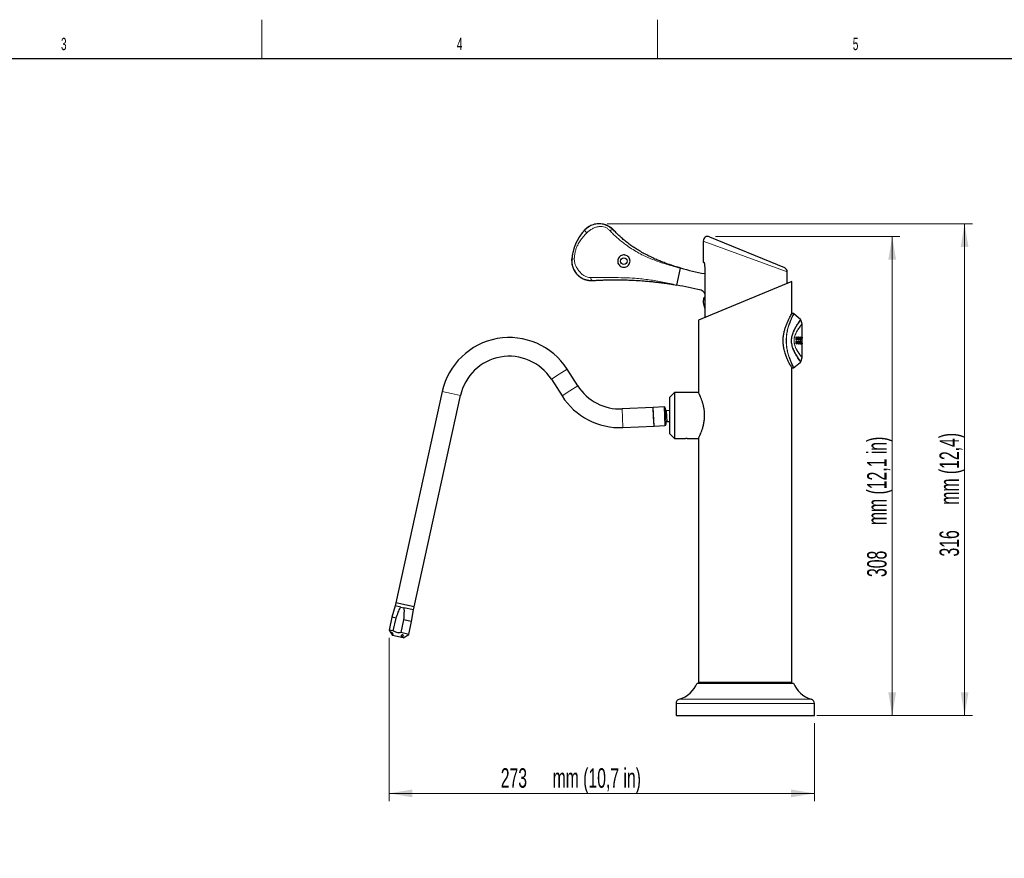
# Model space of a CAD drawing. Header units: millimetres. Extents: x 1 to 419, y 2 to 295.
# Tile 43 of 50: x 128 to 255, y 187 to 295. Entities that reach past the tile are written whole.
import ezdxf

# ---------------------------------------------------------------- set-up
doc = ezdxf.new("R2010")
doc.units = ezdxf.units.MM
doc.header["$PDSIZE"] = -1
doc.styles.add('SLDTEXTSTYLE0', font='TXT', dxfattribs={"width": 0.605})
doc.dimstyles.new('SLDDIMSTYLE1', dxfattribs={"dimtxt": 2.5, "dimasz": 3, "dimexe": 0, "dimexo": 0.0625, "dimtad": 1, "dimdec": 0, "dimlfac": 5, "dimrnd": 1e-09, "dimzin": 12, "dimdsep": 46, "dimtxsty": 'SLDTEXTSTYLE0', "dimsah": 1, "dimcen": 0.09, "dimadec": 0, "dimazin": 3, "dimtfac": 1, "dimtofl": 0, "dimtmove": 0, "dimatfit": 3, "dimfxl": 1, "dimfrac": 2, "dimtolj": 1, "dimtzin": 12, "dimarcsym": 0})

# ---------------------------------------------------------------- blocks, each defined once
blk = doc.blocks.new('_D_9')
at = {"color": 7, "linetype": 'Continuous', "lineweight": 18}
for p, q in [((203.52, 268.29), (250.45, 268.29)), ((249.45, 268.29), (249.45, 205.13)), ((230.48, 205.13), (250.45, 205.13))]:
    blk.add_line(p, q, dxfattribs=at)
for points in [[(249.45, 268.29), (248.95, 265.29), (249.95, 265.29)], [(249.45, 205.13), (249.95, 208.13), (248.95, 208.13)]]:
    blk.add_solid(points, dxfattribs=at)
at = {"color": 7, "linetype": 'Continuous', "lineweight": 18, "char_height": 2.5, "attachment_point": 1, "rotation": 90, "style": 'SLDTEXTSTYLE0'}
for s, insert in [('mm (12,4)', (246.23, 232.21)), ('316', (246.23, 225.55))]:
    blk.add_mtext(s, dxfattribs=dict(at, insert=insert))
blk = doc.blocks.new('_D_10')
at = {"color": 7, "linetype": 'Continuous', "lineweight": 18}
for p, q in [((217.46, 266.67), (241.15, 266.67)), ((240.15, 266.67), (240.15, 205.13)), ((231.15, 205.13), (241.15, 205.13))]:
    blk.add_line(p, q, dxfattribs=at)
for points in [[(240.15, 266.67), (239.65, 263.67), (240.65, 263.67)], [(240.15, 205.13), (240.65, 208.13), (239.65, 208.13)]]:
    blk.add_solid(points, dxfattribs=at)
at = {"color": 7, "linetype": 'Continuous', "lineweight": 18, "char_height": 2.5, "attachment_point": 1, "rotation": 90, "style": 'SLDTEXTSTYLE0'}
for s, insert in [('mm (12,1 in)', (236.93, 229.59)), ('308', (236.93, 222.92))]:
    blk.add_mtext(s, dxfattribs=dict(at, insert=insert))
blk = doc.blocks.new('_D_11')
at = {"color": 7, "linetype": 'Continuous', "lineweight": 18}
for p, q in [((175.5, 215.11), (175.5, 194.13)), ((230.15, 204.13), (230.15, 194.13)), ((175.5, 195.13), (230.15, 195.13))]:
    blk.add_line(p, q, dxfattribs=at)
for points in [[(175.5, 195.13), (178.5, 194.63), (178.5, 195.63)], [(230.15, 195.13), (227.15, 195.63), (227.15, 194.63)]]:
    blk.add_solid(points, dxfattribs=at)
at = {"color": 7, "linetype": 'Continuous', "lineweight": 18, "char_height": 2.5, "attachment_point": 1, "style": 'SLDTEXTSTYLE0'}
for s, insert in [('273', (189.85, 198.36)), ('mm (10,7 in)', (196.51, 198.36))]:
    blk.add_mtext(s, dxfattribs=dict(at, insert=insert))

msp = doc.modelspace()

# ---------------------------------------------------------------- linework, layer by layer
at = {"color": 7, "linetype": 'Continuous', "lineweight": 18}
for p, q in [((159.125, 289.5), (159.125, 294.5)), ((210, 294.501), (210, 289.499))]:
    msp.add_line(p, q, dxfattribs=at)
at = {"color": 7, "linetype": 'Continuous', "lineweight": 25}
for p, q in [((6.5, 289.5), (413.5, 289.5)), ((203.6567, 267.9964), (203.0451, 268.2324)), ((204.3729, 267.4633), (204.3303, 267.4896)), ((215.8628, 266.075), (215.8628, 263.373)), ((216.6925, 266.6293), (226.2925, 262.6529)), ((198.9609, 263.5405), (198.9697, 263.7436)), ((215.8628, 263.373), (215.9255, 263.373)), ((212.4665, 260.4151), (212.951, 262.6008)), ((212.9542, 262.6145), (212.9512, 262.6008)), ((216.0529, 262.773), (216.0529, 256.2296)), ((226.6628, 260.6244), (226.6628, 262.0985)), ((200.8911, 261.0821), (201.051, 261.0442)), ((200.9512, 261.0528), (201.6648, 260.9979)), ((227.2628, 260.873), (215.2628, 255.9024)), ((227.2628, 256.7643), (227.2628, 260.873)), ((212.4666, 260.4151), (212.4658, 260.4115)), ((216.0529, 257.43), (215.9197, 258.1855)), ((215.9588, 258.6843), (216.0127, 258.8095)), ((216.0127, 258.8095), (216.0271, 258.8429)), ((216.0529, 258.9135), (216.0271, 258.8429)), ((215.2628, 255.9024), (215.2628, 246.623)), ((227.4576, 256.7575), (227.2628, 256.7643)), ((228.3854, 256.0132), (227.521, 256.7385)), ((228.5618, 255.4252), (228.4169, 255.9658)), ((228.5628, 253.6947), (228.5628, 255.4083)), ((227.7904, 253.2643), (227.8686, 253.2643)), ((227.7904, 252.8522), (227.7904, 253.2643)), ((227.7904, 253.252), (227.8686, 253.2643)), ((227.7909, 253.7262), (227.8626, 253.7262)), ((227.7909, 253.3683), (227.7909, 253.7262)), ((227.7909, 253.7148), (227.8626, 253.7262)), ((227.7909, 253.5597), (227.8626, 253.5984)), ((227.7909, 253.3807), (227.869, 253.3683)), ((227.869, 253.3683), (227.7909, 253.3683)), ((227.8626, 253.7262), (227.8626, 253.5984)), ((227.8686, 253.2643), (227.8686, 252.8522)), ((227.9824, 253.6094), (227.8918, 253.6254)), ((228.0591, 253.3683), (228.0591, 253.4715)), ((228.0591, 253.4667), (228.1183, 253.4661)), ((228.0591, 253.3779), (228.1183, 253.3683)), ((228.1183, 253.3683), (228.0591, 253.3683)), ((228.0591, 253.2643), (228.1183, 253.2643)), ((228.0591, 252.8471), (228.0591, 253.2643)), ((228.0591, 253.2547), (228.1183, 253.2643)), ((228.1183, 253.4661), (228.1183, 253.3683)), ((228.1183, 253.2643), (228.1183, 252.8471)), ((228.2065, 253.6106), (228.1185, 253.6261)), ((228.2591, 253.5189), (228.3083, 253.5194)), ((228.2639, 253.2643), (228.308, 253.2643)), ((228.2639, 252.8471), (228.2639, 253.2643)), ((228.2639, 253.257), (228.308, 253.2643)), ((228.2642, 253.3683), (228.2642, 253.4693)), ((228.2642, 253.3756), (228.3083, 253.3683)), ((228.3083, 253.3683), (228.2642, 253.3683)), ((228.308, 253.2643), (228.308, 252.9696)), ((228.3083, 253.5194), (228.3083, 253.3683)), ((228.3431, 253.2643), (228.3882, 253.2643)), ((228.3434, 253.2568), (228.3882, 253.2643)), ((228.388, 253.3683), (228.3439, 253.3683)), ((228.3446, 253.3756), (228.388, 253.3683)), ((228.4544, 253.6248), (228.3694, 253.6398)), ((228.498, 253.3727), (228.5237, 253.3683)), ((228.5237, 253.3683), (228.4981, 253.3683)), ((228.4985, 253.2643), (228.5244, 253.2643)), ((228.5278, 253.2643), (228.5427, 253.2643)), ((228.5436, 253.3683), (228.5287, 253.3683)), ((228.5623, 253.723), (228.5628, 253.6947)), ((228.5628, 253.0473), (228.5628, 253.5241)), ((227.7904, 252.8646), (227.8686, 252.8522)), ((227.8686, 252.8522), (227.7904, 252.8522)), ((228.0591, 252.8568), (228.1183, 252.8471)), ((228.1183, 252.8471), (228.0591, 252.8471)), ((228.2639, 252.9623), (228.308, 252.9696)), ((228.308, 252.9696), (228.3821, 252.9696)), ((228.3101, 252.9555), (228.3821, 252.9696)), ((228.3667, 252.9692), (228.4518, 252.9842)), ((228.4783, 252.9581), (228.5606, 252.9726)), ((228.5312, 252.9674), (228.5621, 252.9551)), ((228.5577, 252.974), (228.5577, 252.9569)), ((228.5577, 252.8521), (228.5577, 252.8471)), ((228.5628, 251.1196), (228.5628, 252.8951)), ((228.4169, 250.5629), (228.5618, 251.1035)), ((199.7421, 247.4685), (198.3733, 249.6081)), ((227.2628, 249.7666), (227.4628, 249.7736)), ((227.2628, 209.413), (227.2628, 249.7652)), ((227.4656, 249.7717), (227.4652, 249.7726)), ((228.0628, 250.2448), (228.3855, 250.5155)), ((196.3516, 248.3147), (197.7205, 246.1751)), ((182.3291, 246.7472), (176.3665, 219.6044)), ((178.7106, 219.0895), (184.6732, 246.2323)), ((212.1667, 246.623), (211.5667, 246.023)), ((211.5667, 243.673), (211.5667, 246.023)), ((215.2628, 246.623), (212.1667, 246.623)), ((212.1667, 246.623), (212.1667, 243.673)), ((209.4383, 244.6973), (205.4424, 244.5151)), ((210.8288, 244.7607), (209.4383, 244.6973)), ((209.4929, 243.4985), (209.4383, 244.6973)), ((209.5476, 242.2998), (209.4383, 244.6973)), ((210.9876, 244.6157), (211.0353, 243.5688)), ((211.5667, 244.2938), (211.1553, 244.275)), ((209.5476, 242.2998), (209.4929, 243.4985)), ((211.0353, 243.5688), (211.0831, 242.5219)), ((211.5667, 241.323), (211.5667, 243.673)), ((212.1667, 243.673), (212.1667, 240.723)), ((205.5517, 242.1176), (209.5476, 242.2998)), ((209.5476, 242.2998), (210.9381, 242.3632)), ((211.2191, 242.8765), (211.5667, 242.8923)), ((211.5667, 241.323), (212.1667, 240.723)), ((212.1667, 240.723), (213.4528, 240.723)), ((213.9497, 240.723), (215.2628, 240.723)), ((215.2628, 240.723), (215.2628, 209.413)), ((176.2612, 219.218), (175.8555, 217.7442)), ((176.9902, 219.0579), (176.2612, 219.218)), ((176.3665, 219.6044), (176.2807, 219.2137)), ((177.5386, 219.3469), (176.3665, 219.6044)), ((178.7106, 219.0895), (176.3665, 219.6044)), ((176.9902, 219.0579), (177.4098, 218.9657)), ((178.6443, 218.6945), (177.4098, 218.9657)), ((178.7106, 219.0895), (177.5386, 219.3469)), ((178.6248, 218.6988), (178.7106, 219.0895)), ((175.8555, 217.7442), (175.4964, 216.1097)), ((176.3956, 217.6256), (175.8555, 217.7442)), ((178.395, 217.1864), (178.6443, 218.6945)), ((176.0365, 215.9911), (176.3956, 217.6256)), ((177.3493, 217.4161), (176.9903, 215.7816)), ((178.395, 217.1864), (177.3493, 217.4161)), ((178.0359, 215.5519), (178.395, 217.1864)), ((175.4964, 216.1097), (175.9537, 215.395)), ((176.0365, 215.9911), (175.4964, 216.1097)), ((177.3211, 215.0946), (175.9537, 215.395)), ((178.0359, 215.5519), (176.9903, 215.7816)), ((177.3211, 215.0946), (178.0359, 215.5519)), ((215.0768, 209.299), (227.4488, 209.299)), ((215.2628, 209.413), (215.3768, 209.299)), ((215.2628, 209.413), (227.2628, 209.413)), ((227.1488, 209.299), (227.2628, 209.413)), ((212.3728, 206.6604), (212.3728, 205.133)), ((230.1528, 205.133), (230.1528, 206.6604)), ((212.3728, 205.133), (230.1528, 205.133))]:
    msp.add_line(p, q, dxfattribs=at)
at = {"color": 8, "linetype": 'Continuous', "lineweight": 18}
for p, q in [((215.8628, 266.075), (226.6628, 262.0985)), ((216.0127, 258.8095), (216.0529, 258.5817)), ((227.457, 256.7392), (227.4575, 256.7402)), ((228.5628, 255.408), (228.5469, 255.3883)), ((228.4518, 252.8471), (228.3717, 252.8612)), ((197.3624, 248.9614), (198.3733, 249.6081)), ((196.3516, 248.3147), (197.3624, 248.9614)), ((183.5011, 246.4898), (182.3291, 246.7472)), ((197.7205, 246.1751), (198.7313, 246.8218)), ((198.7313, 246.8218), (199.7421, 247.4685)), ((184.6732, 246.2323), (183.5011, 246.4898)), ((205.4971, 243.3163), (205.4424, 244.5151)), ((210.8835, 243.5619), (210.8288, 244.7607)), ((211.1553, 244.275), (211.1872, 243.5758)), ((205.5517, 242.1176), (205.4971, 243.3163)), ((210.9381, 242.3632), (210.8835, 243.5619)), ((211.1872, 243.5758), (211.2191, 242.8765)), ((230.1528, 206.6604), (212.3728, 206.6604)), ((212.7984, 207.2345), (229.7273, 207.2345))]:
    msp.add_line(p, q, dxfattribs=at)
at = {"color": 7, "linetype": 'Continuous', "lineweight": 25, "flags": 128}
for points in [[(201.1991, 267.9318), (200.9641, 267.7755), (200.6509, 267.4987)], [(200.97, 267.7836), (201.0008, 267.8064), (201.2465, 267.9644)], [(203.8282, 267.9148), (204.031, 267.7759), (204.2235, 267.6141)], [(198.9742, 263.7288), (198.9761, 263.2943), (199.0258, 262.9745)], [(200.9687, 261.0477), (201.2304, 261.0062), (201.3197, 260.9984)], [(228.0253, 253.5802), (228.0648, 253.5936), (228.1053, 253.6073)]]:
    msp.add_lwpolyline(points, dxfattribs=at)
at = {"color": 7, "linetype": 'Continuous', "lineweight": 25}
msp.add_circle((205.6688, 263.492), 0.4318, dxfattribs=at)
for centre, radius, start, end in [((202.4948, 265.7284), 2.5561, 61.716327, 80.992012), ((202.4953, 265.7526), 2.54, 62.379346, 78.566455), ((205.1988, 263.2185), 6.2455, 149.163104, 175.313259), ((216.4628, 266.075), 0.6, 67.5, 180.023176), ((222.2412, 295.0096), 33.7, 250.223106, 254.003663), ((222.2412, 295.0096), 33.7, 254.003663, 259.418856), ((226.0628, 262.0985), 0.6, 1.204084, 67.5), ((204.6573, 216.3518), 44.7463, 75.868391, 79.949984), ((215.4209, 259.1039), 0.66, 16.764685, 75.868391), ((190.9437, 244.8548), 8.82, 32.610393, 167.610393), ((190.9437, 244.8548), 6.42, 32.610393, 167.610393), ((205.15, 250.9284), 6.42, 212.610393, 272.610393), ((205.15, 250.9284), 8.82, 212.610393, 272.610393), ((210.8358, 244.6088), 0.152, 2.610393, 92.610393), ((211.1484, 244.4269), 0.152, 182.610393, 272.610393), ((210.9312, 242.515), 0.152, 272.610393, 2.610393), ((211.226, 242.7246), 0.152, 92.610393, 182.610393), ((211.7519, 210.679), 3.6, 286.900448, 337.459041), ((230.7738, 210.679), 3.6, 202.540959, 253.099552), ((212.9728, 206.6604), 0.6, 106.900448, 180), ((229.5528, 206.6604), 0.6, 0, 73.099552)]:
    msp.add_arc(centre, radius, start, end, dxfattribs=at)
at = {"color": 8, "linetype": 'Continuous', "lineweight": 18}
for centre, radius, start, end in [((201.2898, 267.681), 0.6621, 195.792938, 234.996833), ((199.1752, 263.0771), 0.6975, 80.004891, 107.136405), ((228.4473, 255.3874), 0.0996, 0.477561, 15.32166)]:
    msp.add_arc(centre, radius, start, end, dxfattribs=at)
at = {"color": 7, "linetype": 'Continuous', "lineweight": 25}
for points, knots in [([(203.0451, 268.2324), (202.8323, 268.2636), (202.3912, 268.3281), (201.7304, 268.2022), (201.1237, 267.931), (200.8083, 267.643), (200.6527, 267.5009)], [0, 0, 0, 0, 0.24678733, 0.51163324, 0.75906073, 1, 1, 1, 1]), ([(200.6527, 267.5009), (200.5062, 267.3365), (200.1828, 266.9735), (199.7848, 266.3689), (199.454, 265.7169), (199.2162, 265.0698), (199.0472, 264.415), (198.9959, 263.9704), (198.9697, 263.7436)], [0, 0, 0, 0, 0.15738954, 0.34758707, 0.5225331, 0.68297889, 0.83826489, 1, 1, 1, 1]), ([(200.6473, 267.4854), (200.4778, 267.3045), (200.2836, 267.0973), (200.1325, 266.8647), (200.1133, 266.8352)], [0, 0, 0, 0, 0.87301978, 1, 1, 1, 1]), ([(204.335, 267.4954), (204.2188, 267.6133), (204.0263, 267.8087), (203.7616, 267.9435), (203.6568, 267.9969)], [0, 0, 0, 0, 0.60382793, 1, 1, 1, 1]), ([(212.951, 262.6008), (212.7064, 262.6725), (212.1564, 262.8337), (211.4527, 263.0699), (210.8155, 263.3029), (210.2701, 263.5172), (209.6745, 263.7703), (209.0623, 264.0541), (208.4421, 264.3685), (207.842, 264.7012), (207.2576, 265.0567), (206.719, 265.4157), (206.2025, 265.7909), (205.7105, 266.1813), (205.2339, 266.5968), (204.7817, 267.0264), (204.5133, 267.3133), (204.3729, 267.4633)], [0, 0, 0, 0, 0.07366782, 0.16559451, 0.21943959, 0.27899676, 0.34477434, 0.41783739, 0.48460527, 0.55482636, 0.62261159, 0.68593845, 0.74299273, 0.80715621, 0.8681566, 0.93103315, 1, 1, 1, 1]), ([(198.9697, 263.7436), (198.9648, 263.5992), (198.9549, 263.3038), (199.0276, 262.9181), (199.1387, 262.5819), (199.2708, 262.3031), (199.4406, 262.0362), (199.6356, 261.7997), (199.859, 261.5865), (200.1459, 261.3731), (200.5105, 261.1746), (200.8047, 261.0933), (200.9512, 261.0528)], [0, 0, 0, 0, 0.11738624, 0.24012195, 0.31988619, 0.4094053, 0.49456959, 0.58103416, 0.66195485, 0.74839811, 0.87480672, 1, 1, 1, 1]), ([(198.9902, 263.2745), (198.9913, 263.2208), (198.9964, 262.9704), (199.1445, 262.5658), (199.4077, 262.0803), (199.7679, 261.6666), (200.1951, 261.3448), (200.5806, 261.147), (200.82, 261.0969), (200.8911, 261.0821)], [0, 0, 0, 0, 0.05167338, 0.24103178, 0.42088203, 0.59463421, 0.76411223, 0.93003014, 1, 1, 1, 1]), ([(205.497, 262.717), (205.4099, 262.7458), (205.2359, 262.8032), (205.0318, 262.9938), (204.9001, 263.2368), (204.8596, 263.5114), (204.9127, 263.7787), (205.0475, 264.0087), (205.2468, 264.181), (205.4921, 264.281), (205.6985, 264.2921), (205.9023, 264.2581), (206.0994, 264.1775), (206.3048, 263.9927), (206.4361, 263.7497), (206.4778, 263.4783), (206.4271, 263.2105), (206.2917, 262.9762), (206.0879, 262.8004), (205.8391, 262.702), (205.634, 262.691), (205.5228, 262.7121), (205.497, 262.717)], [0, 0, 0, 0, 0.05539858, 0.11077175, 0.1666415, 0.22177988, 0.27506231, 0.32674895, 0.37813278, 0.43050398, 0.48436655, 0.50140908, 0.55638718, 0.61137906, 0.6659821, 0.71993252, 0.77326559, 0.82610816, 0.8786616, 0.93118152, 0.98400766, 1, 1, 1, 1]), ([(215.9255, 263.373), (215.9368, 263.3661), (215.9594, 263.3524), (215.9986, 263.2465), (216.0319, 263.0908), (216.0504, 262.922), (216.0522, 262.8133), (216.0529, 262.773)], [0, 0, 0, 0, 0.21844245, 0.4368188, 0.6563187, 0.87244058, 1, 1, 1, 1]), ([(201.051, 261.0442), (201.09, 261.0341), (201.285, 260.984), (201.4777, 260.9927), (201.6318, 260.9997)], [0, 0, 0, 0, 0.20017416, 1, 1, 1, 1]), ([(201.6648, 260.9979), (201.8898, 261.0115), (202.3139, 261.0373), (202.9429, 261.0644), (203.5347, 261.0829), (204.1127, 261.0935), (204.75, 261.0974), (205.4771, 261.0912), (206.3299, 261.0688), (207.2672, 261.0256), (208.1535, 260.9651), (208.945, 260.8958), (209.5757, 260.8308), (210.1302, 260.766), (210.6039, 260.7052), (211.0886, 260.6379), (211.5794, 260.5641), (212.0564, 260.4867), (212.3417, 260.4369), (212.4665, 260.4151)], [0, 0, 0, 0, 0.06667107, 0.12570105, 0.18016946, 0.23238202, 0.28440972, 0.35303624, 0.42828279, 0.51485446, 0.60898738, 0.67385856, 0.73641928, 0.78674462, 0.83031854, 0.86945076, 0.92187737, 0.96583527, 1, 1, 1, 1]), ([(215.9197, 258.1855), (215.9195, 258.1863), (215.9061, 258.263), (215.8932, 258.4282), (215.9361, 258.5958), (215.9588, 258.6843)], [0, 0, 0, 0, 0.00525647, 0.47535504, 1, 1, 1, 1]), ([(227.2628, 249.7652), (227.2575, 249.774), (227.2467, 249.7917), (227.1651, 249.9337), (227.0519, 250.1377), (226.9126, 250.4023), (226.7461, 250.7435), (226.56, 251.1735), (226.3767, 251.6849), (226.2366, 252.2235), (226.1547, 252.7549), (226.1278, 253.2477), (226.1518, 253.7457), (226.2229, 254.2254), (226.3326, 254.6829), (226.4746, 255.1269), (226.6424, 255.5528), (226.8267, 255.9557), (227.0046, 256.3044), (227.1718, 256.608), (227.2448, 256.7334), (227.2683, 256.7737), (227.2627, 256.7641), (227.2626, 256.7639)], [0, 0, 0, 0, 0.05078756, 0.10357446, 0.1478757, 0.19314993, 0.24424855, 0.29655853, 0.35283736, 0.41095693, 0.45424709, 0.49875692, 0.54206967, 0.58665878, 0.63006612, 0.67440565, 0.72506864, 0.77689611, 0.8334523, 0.89189064, 0.9688678, 0.99955949, 1, 1, 1, 1]), ([(227.5271, 256.7334), (227.5178, 256.74), (227.4993, 256.7532), (227.4766, 256.7559), (227.4653, 256.7573)], [0, 0, 0, 0, 0.49992188, 1, 1, 1, 1]), ([(228.4179, 255.962), (228.4145, 255.9718), (228.4076, 255.9915), (228.3926, 256.0061), (228.3852, 256.0134)], [0, 0, 0, 0, 0.49998039, 1, 1, 1, 1]), ([(227.7909, 253.4909), (227.7951, 253.5098), (227.8028, 253.545), (227.8181, 253.5677), (227.8252, 253.5782)], [0, 0, 0, 0, 0.53858179, 1, 1, 1, 1]), ([(227.8626, 253.5984), (227.8772, 253.6298), (227.9061, 253.6922), (227.9625, 253.7383), (228.0158, 253.7417), (228.0603, 253.7052), (228.0888, 253.6555), (228.1016, 253.6182), (228.1053, 253.6073)], [0, 0, 0, 0, 0.20850937, 0.41431217, 0.59638369, 0.76211939, 0.93035664, 1, 1, 1, 1]), ([(228.0591, 253.4715), (228.0586, 253.4819), (228.0572, 253.5062), (228.0467, 253.5444), (228.0286, 253.5802), (228.0023, 253.6055), (227.9705, 253.6135), (227.9372, 253.6007), (227.9066, 253.5686), (227.8835, 253.5144), (227.8705, 253.4445), (227.8695, 253.3933), (227.869, 253.3683)], [0, 0, 0, 0, 0.05057101, 0.11810398, 0.21296238, 0.30953166, 0.41880225, 0.54088672, 0.64587051, 0.75148559, 0.87854517, 1, 1, 1, 1]), ([(228.0253, 253.5802), (228.0123, 253.6162), (227.9902, 253.677), (227.9446, 253.723), (227.9157, 253.7222), (227.902, 253.7218)], [0, 0, 0, 0, 0.432755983, 0.731563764, 1, 1, 1, 1]), ([(228.0466, 253.5401), (228.048, 253.5451), (228.0555, 253.5707), (228.0669, 253.5855), (228.0761, 253.5974)], [0, 0, 0, 0, 0.19339103, 1, 1, 1, 1]), ([(228.1053, 253.6073), (228.1126, 253.6297), (228.1272, 253.6744), (228.1623, 253.7221), (228.2045, 253.7443), (228.2457, 253.7358), (228.2766, 253.6897), (228.2967, 253.6254), (228.306, 253.5638), (228.3079, 253.5268), (228.3083, 253.5194)], [0, 0, 0, 0, 0.12058864, 0.24057946, 0.41388876, 0.59302669, 0.71625552, 0.83931369, 0.9675758, 1, 1, 1, 1]), ([(228.2642, 253.4693), (228.2638, 253.4806), (228.2627, 253.5074), (228.2549, 253.5449), (228.2424, 253.5805), (228.2246, 253.6048), (228.2021, 253.6139), (228.1756, 253.6052), (228.1494, 253.5755), (228.1303, 253.5332), (228.1209, 253.4954), (228.119, 253.4736), (228.1183, 253.4661)], [0, 0, 0, 0, 0.06526926, 0.15361124, 0.24523621, 0.35374405, 0.46407645, 0.59620624, 0.75161404, 0.87246157, 0.9555827, 1, 1, 1, 1]), ([(228.2078, 253.6234), (228.2056, 253.633), (228.1983, 253.666), (228.1785, 253.7031), (228.152, 253.7269), (228.1333, 253.7218), (228.1249, 253.7196)], [0, 0, 0, 0, 0.13032603, 0.4447209, 0.7522092, 1, 1, 1, 1]), ([(228.3821, 252.9696), (228.3755, 253.001), (228.3591, 253.0782), (228.3457, 253.1826), (228.3435, 253.2524), (228.3431, 253.2643)], [0, 0, 0, 0, 0.36183974, 0.89041523, 1, 1, 1, 1]), ([(228.3439, 253.3683), (228.3482, 253.4308), (228.3555, 253.5367), (228.3817, 253.6599), (228.4104, 253.7331), (228.4446, 253.7627), (228.4752, 253.7517), (228.4988, 253.6849), (228.5136, 253.5873), (228.5206, 253.4742), (228.5228, 253.3983), (228.5237, 253.3683)], [0, 0, 0, 0, 0.15076391, 0.25523982, 0.35996706, 0.45840423, 0.60256484, 0.70882033, 0.81483964, 0.92661971, 1, 1, 1, 1]), ([(228.4219, 253.6306), (228.4201, 253.6438), (228.4135, 253.6902), (228.395, 253.7358), (228.3754, 253.7376), (228.3654, 253.7385)], [0, 0, 0, 0, 0.16259576, 0.57076835, 1, 1, 1, 1]), ([(228.4981, 253.3683), (228.4974, 253.3975), (228.4956, 253.462), (228.4868, 253.5476), (228.4726, 253.6072), (228.4557, 253.6294), (228.4382, 253.6203), (228.4201, 253.5889), (228.4028, 253.5254), (228.3922, 253.4458), (228.3892, 253.3902), (228.388, 253.3683)], [0, 0, 0, 0, 0.11126974, 0.2451271, 0.36733199, 0.4730653, 0.56691725, 0.67074528, 0.78577338, 0.9158042, 1, 1, 1, 1]), ([(228.3882, 253.2643), (228.3902, 253.2176), (228.3935, 253.1419), (228.4089, 253.0532), (228.4262, 253.0025), (228.4446, 252.9803), (228.4619, 252.9865), (228.4764, 253.0193), (228.4877, 253.077), (228.4955, 253.1555), (228.498, 253.2226), (228.4984, 253.2599), (228.4985, 253.2643)], [0, 0, 0, 0, 0.16694518, 0.27043632, 0.37434776, 0.47220974, 0.5661361, 0.66286951, 0.75827094, 0.86637206, 0.98407735, 1, 1, 1, 1]), ([(228.5244, 253.2643), (228.5232, 253.2046), (228.5209, 253.0929), (228.5076, 252.9568), (228.4876, 252.8725), (228.4672, 252.8486), (228.4549, 252.8474), (228.4518, 252.8471)], [0, 0, 0, 0, 0.27078447, 0.50704718, 0.73356539, 0.9328222, 1, 1, 1, 1]), ([(228.5628, 252.8951), (228.5625, 252.8771), (228.5617, 252.8408), (228.5552, 252.845), (228.5462, 252.8871), (228.5372, 252.9693), (228.5294, 253.0989), (228.5284, 253.2035), (228.5278, 253.2643)], [0, 0, 0, 0, 0.175416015, 0.353191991, 0.492946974, 0.633613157, 0.786651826, 1, 1, 1, 1]), ([(228.5287, 253.3683), (228.5304, 253.4295), (228.5333, 253.5316), (228.5424, 253.652), (228.5506, 253.7183), (228.5567, 253.7432), (228.558, 253.7368), (228.5584, 253.7353)], [0, 0, 0, 0, 0.32066388, 0.53429561, 0.7489464, 0.93992165, 1, 1, 1, 1]), ([(228.5427, 253.2643), (228.5433, 253.2174), (228.5443, 253.1412), (228.5486, 253.0529), (228.5529, 252.9997), (228.5576, 252.9711), (228.5609, 252.9696), (228.5627, 252.9924), (228.5628, 253.0284), (228.5628, 253.0473)], [0, 0, 0, 0, 0.21974029, 0.35667452, 0.47256599, 0.58884461, 0.75351551, 0.8712286, 1, 1, 1, 1]), ([(228.5628, 253.524), (228.5628, 253.5468), (228.5626, 253.5902), (228.5605, 253.6124), (228.5568, 253.6085), (228.5525, 253.5742), (228.5484, 253.5177), (228.5453, 253.4455), (228.5441, 253.3906), (228.5436, 253.3683)], [0, 0, 0, 0, 0.16242024, 0.3091836, 0.47760987, 0.59501933, 0.71199064, 0.88270151, 1, 1, 1, 1]), ([(228.5628, 253.6947), (228.5628, 253.6837), (228.5626, 253.6618), (228.5623, 253.6256), (228.5621, 253.6075)], [0, 0, 0, 0, 0.50056429, 1, 1, 1, 1]), ([(228.3101, 252.9555), (228.297, 252.9555), (228.2824, 252.9555), (228.2655, 252.9555), (228.2639, 252.9555)], [0, 0, 0, 0, 0.90488641, 1, 1, 1, 1]), ([(228.3717, 252.8612), (228.351, 252.8612), (228.3194, 252.8612), (228.2781, 252.8613), (228.2639, 252.8613)], [0, 0, 0, 0, 0.65696815, 1, 1, 1, 1]), ([(228.4518, 252.8471), (228.4308, 252.8471), (228.3946, 252.8471), (228.3301, 252.8471), (228.286, 252.8471), (228.2639, 252.8471)], [0, 0, 0, 0, 0.41093943, 0.705227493, 1, 1, 1, 1]), ([(228.3717, 252.8612), (228.3815, 252.865), (228.401, 252.8725), (228.418, 252.9244), (228.4235, 252.9708), (228.4246, 252.9794)], [0, 0, 0, 0, 0.447144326, 0.898362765, 1, 1, 1, 1]), ([(228.5621, 252.9551), (228.5623, 252.9438), (228.5627, 252.9209), (228.5628, 252.9038), (228.5628, 252.8951)], [0, 0, 0, 0, 0.49560522, 1, 1, 1, 1]), ([(228.3852, 250.5153), (228.3926, 250.5226), (228.4076, 250.5372), (228.4145, 250.5569), (228.4179, 250.5667)], [0, 0, 0, 0, 0.5000196, 1, 1, 1, 1]), ([(227.4656, 249.7729), (227.4642, 249.7727), (227.4615, 249.7721), (227.4642, 249.772), (227.4656, 249.7719)], [0, 0, 0, 0, 0.49961327, 1, 1, 1, 1]), ([(227.4656, 249.7717), (227.4675, 249.7719), (227.4704, 249.7723), (227.4769, 249.7737), (227.4844, 249.7757), (227.4926, 249.7787), (227.5019, 249.7833), (227.5075, 249.7866), (227.5154, 249.7919), (227.5205, 249.7964), (227.5241, 249.7995)], [0, 0, 0, 0, 0.21776976, 0.32651745, 0.43527185, 0.65326605, 0.70762664, 0.81644702, 0.87081409, 1, 1, 1, 1]), ([(227.5241, 249.7995), (227.5546, 249.8277), (227.6184, 249.8869), (227.7428, 249.9957), (227.8638, 250.0949), (227.9614, 250.1703), (228.027, 250.219), (228.059, 250.242), (228.0619, 250.2441), (228.0628, 250.2448)], [0, 0, 0, 0, 0.17370159, 0.36412955, 0.55567376, 0.70157907, 0.8197472, 0.93865525, 1, 1, 1, 1]), ([(227.7608, 250.0092), (227.7272, 249.9808), (227.6498, 249.9152), (227.5701, 249.8424), (227.5314, 249.8063), (227.5241, 249.7994)], [0, 0, 0, 0, 0.38234333, 0.88296013, 1, 1, 1, 1]), ([(215.2676, 240.7327), (215.2663, 240.7301), (215.2618, 240.7208), (215.2917, 240.7816), (215.3511, 240.9057), (215.4398, 241.0994), (215.5492, 241.3553), (215.6737, 241.6784), (215.8023, 242.0686), (215.9194, 242.5204), (216.0034, 243.0054), (216.0432, 243.5066), (216.036, 243.9786), (215.9894, 244.4275), (215.9139, 244.8414), (215.8138, 245.2347), (215.6952, 245.6066), (215.5675, 245.9462), (215.4455, 246.2345), (215.3433, 246.4571), (215.2828, 246.5825), (215.2578, 246.6333), (215.264, 246.6207), (215.2645, 246.6196)], [0, 0, 0, 0, 0.01904115, 0.06629162, 0.11488255, 0.16290597, 0.21210367, 0.26454859, 0.31834506, 0.37370327, 0.43092972, 0.48184801, 0.53460903, 0.58043419, 0.62748472, 0.67554163, 0.72471224, 0.7784933, 0.83375482, 0.88857014, 0.94529149, 0.9951984, 1, 1, 1, 1]), ([(213.4528, 240.723), (213.4556, 240.7232), (213.4611, 240.7237), (213.504, 240.727), (213.5673, 240.7307), (213.6465, 240.7334), (213.7319, 240.7338), (213.8137, 240.7318), (213.8837, 240.7282), (213.9314, 240.7248), (213.9542, 240.7228), (213.9506, 240.7231), (213.9497, 240.7232)], [0, 0, 0, 0, 0.10710894, 0.21420864, 0.32154852, 0.42904863, 0.5362865, 0.64324877, 0.75035211, 0.85779258, 0.96524128, 1, 1, 1, 1]), ([(176.3956, 217.6256), (176.49, 217.8793), (176.6615, 218.3402), (176.8636, 218.8173), (176.9783, 219.0353), (176.9902, 219.0579)], [0, 0, 0, 0, 0.52334941, 0.95069911, 1, 1, 1, 1]), ([(177.4098, 218.9657), (177.4131, 218.8362), (177.4263, 218.3193), (177.3823, 217.8031), (177.3493, 217.4161)], [0, 0, 0, 0, 0.25043397, 1, 1, 1, 1]), ([(175.9398, 215.5552), (175.9292, 215.5638), (175.9079, 215.5811), (175.8757, 215.6199), (175.8471, 215.6621), (175.8246, 215.704), (175.8109, 215.7405), (175.8081, 215.7683), (175.817, 215.7846), (175.8373, 215.7878), (175.8667, 215.7779), (175.902, 215.7559), (175.9387, 215.7239), (175.9722, 215.685), (175.9981, 215.6431), (176.0131, 215.603), (176.0158, 215.569), (176.0066, 215.5454), (175.9871, 215.5358), (175.9634, 215.5402), (175.9465, 215.5509), (175.9398, 215.5552)], [0, 0, 0, 0, 0.05376985, 0.10753626, 0.16130721, 0.21476698, 0.26810271, 0.32166552, 0.37544932, 0.42915374, 0.48261889, 0.53602099, 0.58961988, 0.64340773, 0.69709378, 0.7504983, 0.80385611, 0.85750534, 0.91131747, 0.96483653, 1, 1, 1, 1]), ([(176.9903, 215.7816), (176.8261, 215.7675), (176.4871, 215.7385), (176.1899, 215.9051), (176.0365, 215.9911)], [0, 0, 0, 0, 0.48429581, 1, 1, 1, 1]), ([(177.192, 215.2909), (177.1758, 215.2882), (177.1434, 215.2829), (177.0996, 215.29), (177.0655, 215.3082), (177.0452, 215.3357), (177.041, 215.3685), (177.0539, 215.4022), (177.0824, 215.4325), (177.1231, 215.4564), (177.1715, 215.4718), (177.2221, 215.4776), (177.2688, 215.4735), (177.3063, 215.4603), (177.3305, 215.4393), (177.3389, 215.4124), (177.3307, 215.3818), (177.3068, 215.3505), (177.2703, 215.3221), (177.23, 215.3015), (177.203, 215.294), (177.192, 215.2909)], [0, 0, 0, 0, 0.05348755, 0.10698595, 0.16025258, 0.21365616, 0.26742072, 0.32115907, 0.37457968, 0.42792985, 0.48153284, 0.53532466, 0.58899776, 0.64243751, 0.69585381, 0.74948687, 0.80328034, 0.8569299, 0.91030531, 0.96368815, 1, 1, 1, 1])]:
    msp.add_open_spline(points, degree=3, knots=knots, dxfattribs=at)
at = {"color": 8, "linetype": 'Continuous', "lineweight": 18}
for points, knots in [([(200.91, 267.1387), (200.7491, 266.9707), (200.4341, 266.6417), (200.0451, 266.1184), (199.7538, 265.6184), (199.5485, 265.142), (199.4109, 264.6956), (199.3214, 264.233), (199.3047, 263.9213), (199.2963, 263.764)], [0, 0, 0, 0, 0.18107956, 0.35450838, 0.51873061, 0.63956411, 0.75905027, 0.87833603, 1, 1, 1, 1]), ([(203.8633, 267.4144), (203.7741, 267.4997), (203.5983, 267.6676), (203.2618, 267.8514), (202.8747, 267.9525), (202.4574, 267.9482), (202.0361, 267.8483), (201.6262, 267.6699), (201.2402, 267.4362), (201.0192, 267.2371), (200.91, 267.1387)], [0, 0, 0, 0, 0.12163518, 0.23947082, 0.35599835, 0.47630495, 0.60344934, 0.73593222, 0.86957931, 1, 1, 1, 1]), ([(204.3303, 267.4896), (204.3146, 267.5012), (204.2697, 267.5343), (204.1575, 267.5353), (204.0135, 267.4998), (203.9122, 267.4422), (203.8633, 267.4144)], [0, 0, 0, 0, 0.1579818, 0.45207609, 0.73594247, 1, 1, 1, 1]), ([(212.951, 262.6008), (212.6659, 262.6724), (212.0961, 262.8154), (211.2801, 263.0454), (210.3632, 263.3307), (209.3375, 263.698), (208.3134, 264.1459), (207.4173, 264.6165), (206.6471, 265.0831), (205.949, 265.5687), (205.3333, 266.0482), (204.804, 266.4992), (204.307, 266.9573), (204.011, 267.2623), (203.8633, 267.4144)], [0, 0, 0, 0, 0.08094686, 0.16176738, 0.24272504, 0.36492594, 0.48813728, 0.57116604, 0.65518696, 0.74038436, 0.80504812, 0.87010636, 0.93521071, 1, 1, 1, 1]), ([(199.2963, 263.764), (199.303, 263.6349), (199.3172, 263.3603), (199.4498, 262.9669), (199.6475, 262.5721), (199.9129, 262.1987), (200.2296, 261.8589), (200.5879, 261.5885), (200.982, 261.4056), (201.2492, 261.3807), (201.3803, 261.3685)], [0, 0, 0, 0, 0.11139378, 0.23704624, 0.36579205, 0.50093279, 0.63453392, 0.76289399, 0.88370158, 1, 1, 1, 1]), ([(201.3803, 261.3685), (201.8413, 261.3682), (202.767, 261.3674), (204.2178, 261.3838), (205.6842, 261.3656), (206.9536, 261.3026), (208.0251, 261.207), (208.9197, 261.0977), (209.7956, 260.963), (210.6668, 260.8045), (211.554, 260.6225), (212.1621, 260.4843), (212.4665, 260.4151)], [0, 0, 0, 0, 0.127051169, 0.255118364, 0.382418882, 0.508128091, 0.591113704, 0.673579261, 0.755627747, 0.837165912, 0.918501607, 1, 1, 1, 1]), ([(201.3803, 261.3685), (201.3953, 261.3169), (201.4266, 261.21), (201.4945, 261.0903), (201.5755, 261.0087), (201.635, 261.0015), (201.6648, 260.9979)], [0, 0, 0, 0, 0.23237496, 0.4813833, 0.74015732, 1, 1, 1, 1]), ([(227.4575, 256.7402), (227.4408, 256.7055), (227.4074, 256.6361), (227.286, 256.376), (227.1299, 256.0182), (226.9519, 255.5659), (226.776, 255.0363), (226.6283, 254.4377), (226.5392, 253.7876), (226.5209, 253.1112), (226.5706, 252.4417), (226.6902, 251.8106), (226.8549, 251.2407), (227.0348, 250.7447), (227.2057, 250.3335), (227.3457, 250.0232), (227.4435, 249.8172), (227.4583, 249.7868), (227.4656, 249.7717)], [0, 0, 0, 0, 0.06247707, 0.12511763, 0.18780137, 0.2501751, 0.31279252, 0.37497347, 0.43757054, 0.49990716, 0.56245582, 0.62515436, 0.6876524, 0.75022853, 0.81279172, 0.87511954, 0.93774138, 1, 1, 1, 1]), ([(227.5265, 256.7339), (227.5199, 256.7209), (227.5065, 256.6947), (227.4036, 256.4883), (227.2549, 256.1743), (227.073, 255.7569), (226.8823, 255.2539), (226.7085, 254.6758), (226.5845, 254.0359), (226.5368, 253.355), (226.564, 252.6696), (226.67, 252.0139), (226.8347, 251.417), (227.0238, 250.8932), (227.2105, 250.4524), (227.3689, 250.1116), (227.4863, 249.8739), (227.5115, 249.8243), (227.5241, 249.7995)], [0, 0, 0, 0, 0.06276265, 0.12568389, 0.18824568, 0.25085412, 0.31335271, 0.37543427, 0.43787878, 0.49991829, 0.56247981, 0.62486427, 0.68723222, 0.74980714, 0.81217193, 0.87478811, 0.93737253, 1, 1, 1, 1]), ([(228.3854, 256.0132), (228.379, 256.0045), (228.3662, 255.9871), (228.2658, 255.8485), (228.1153, 255.6342), (227.921, 255.3423), (227.701, 254.9802), (227.4752, 254.5478), (227.2744, 254.0411), (227.1536, 253.4569), (227.1847, 252.8424), (227.345, 252.2861), (227.5597, 251.8088), (227.7861, 251.4035), (227.9984, 251.0678), (228.1772, 250.8052), (228.3131, 250.6146), (228.3529, 250.5601), (228.3728, 250.5329)], [0, 0, 0, 0, 0.06260976, 0.12490614, 0.18744269, 0.24973508, 0.31207636, 0.37441851, 0.43692629, 0.49983458, 0.56280407, 0.62564314, 0.68817689, 0.75015041, 0.81261726, 0.87489721, 0.93747264, 1, 1, 1, 1]), ([(228.4178, 255.9625), (228.4166, 255.9609), (228.4146, 255.9581), (228.4021, 255.9412), (228.39, 255.9248), (228.3782, 255.9087), (228.3615, 255.8857), (228.3321, 255.8451), (228.2803, 255.7729), (228.1916, 255.647), (228.0627, 255.4586), (227.8959, 255.201), (227.7142, 254.8939), (227.549, 254.5735), (227.4217, 254.2771), (227.2941, 253.9021), (227.1944, 253.3908), (227.252, 252.7433), (227.3968, 252.3133), (227.5059, 252.0575), (227.5625, 251.9352), (227.6206, 251.8177), (227.7147, 251.6381), (227.8414, 251.418), (228.0313, 251.1155), (228.2144, 250.8477), (228.3522, 250.6558), (228.3888, 250.6058), (228.4052, 250.5834)], [0, 0, 0, 0, 0.02714868, 0.04858981, 0.05769531, 0.06908648, 0.08271057, 0.09857002, 0.12988216, 0.16897774, 0.21539197, 0.26882224, 0.32368605, 0.37011706, 0.40906119, 0.4399727, 0.50595, 0.57446879, 0.64176936, 0.65840278, 0.67508218, 0.69187009, 0.70862733, 0.75536755, 0.79922564, 0.87825113, 0.94561003, 1, 1, 1, 1]), ([(228.5434, 255.4137), (228.5433, 255.4137), (228.5428, 255.4129), (228.5408, 255.4105), (228.5331, 255.4006), (228.5197, 255.3839), (228.4993, 255.358), (228.4781, 255.3309), (228.4501, 255.2949), (228.4139, 255.2478), (228.3704, 255.1905), (228.3145, 255.1153), (228.2555, 255.034), (228.1875, 254.9371), (228.1217, 254.8402), (228.0288, 254.697), (227.9238, 254.5233), (227.8323, 254.3515), (227.777, 254.2361), (227.748, 254.1719), (227.7234, 254.1147), (227.7033, 254.0653), (227.668, 253.9742), (227.625, 253.8481), (227.585, 253.6938), (227.553, 253.5267), (227.5367, 253.3655), (227.5368, 253.1973), (227.5525, 252.9779), (227.6022, 252.7503), (227.678, 252.525), (227.7445, 252.361), (227.8054, 252.232), (227.8537, 252.1379), (227.8847, 252.0799), (227.9265, 252.0043), (227.9644, 251.9393), (228.0035, 251.8744), (228.0409, 251.8137), (228.0884, 251.7394), (228.1397, 251.6618), (228.2564, 251.4907), (228.3636, 251.3465), (228.447, 251.2377), (228.4829, 251.1916), (228.5122, 251.1543), (228.5323, 251.1289), (228.5453, 251.1125), (228.5534, 251.1024), (228.5574, 251.0974), (228.5589, 251.0955), (228.5592, 251.0949), (228.5594, 251.0948), (228.5594, 251.0948), (228.5594, 251.0949)], [0, 0, 0, 0, 0.00028639, 0.00256378, 0.00889845, 0.03275815, 0.04643787, 0.06247064, 0.08087094, 0.10167832, 0.12496697, 0.14701446, 0.17841893, 0.19794643, 0.22524999, 0.24993842, 0.29459217, 0.3301313, 0.34187604, 0.35223307, 0.36120768, 0.36879385, 0.37497124, 0.40237386, 0.42315682, 0.43753097, 0.46768084, 0.48357671, 0.50008674, 0.54987507, 0.57209717, 0.59712054, 0.62501254, 0.63586055, 0.64628253, 0.65629229, 0.67785274, 0.68419653, 0.69575634, 0.71578461, 0.73313881, 0.75014718, 0.84337037, 0.8668917, 0.89046003, 0.91389211, 0.93725518, 0.95292331, 0.96855102, 0.98416346, 0.99106003, 0.99600352, 0.99747831, 1, 1, 1, 1]), ([(228.5469, 255.3883), (228.5359, 255.3746), (228.5139, 255.3472), (228.454, 255.2715), (228.3631, 255.1538), (228.2309, 254.9766), (228.0745, 254.7469), (227.9294, 254.5094), (227.8052, 254.278), (227.6684, 253.9695), (227.5702, 253.6365), (227.5408, 253.305), (227.5513, 253.0649), (227.5926, 252.8274), (227.6578, 252.605), (227.7393, 252.3959), (227.8583, 252.1444), (228.0172, 251.8692), (228.1968, 251.6008), (228.3517, 251.3891), (228.451, 251.261), (228.5084, 251.1884), (228.5395, 251.1496), (228.5592, 251.1251), (228.5616, 251.1222), (228.5628, 251.1207)], [0, 0, 0, 0, 0.04154511, 0.08328541, 0.1249971, 0.18823509, 0.25003369, 0.29222436, 0.33424113, 0.37503067, 0.44029463, 0.47018549, 0.49981624, 0.52992524, 0.56233429, 0.59254774, 0.62485208, 0.68736955, 0.74988728, 0.812421, 0.87496959, 0.90631102, 0.93749377, 0.96874701, 1, 1, 1, 1]), ([(228.5594, 255.4338), (228.5588, 255.433), (228.5574, 255.4313), (228.5481, 255.4196), (228.5434, 255.4137)], [0, 0, 0, 0, 0.49825575, 1, 1, 1, 1]), ([(228.3728, 250.5329), (228.3765, 250.5278), (228.384, 250.5175), (228.385, 250.5162), (228.3855, 250.5155)], [0, 0, 0, 0, 0.50177197, 1, 1, 1, 1]), ([(228.4052, 250.5834), (228.4088, 250.5784), (228.4162, 250.5685), (228.4172, 250.567), (228.4178, 250.5662)], [0, 0, 0, 0, 0.498106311, 1, 1, 1, 1])]:
    msp.add_open_spline(points, degree=3, knots=knots, dxfattribs=at)
at = {"color": 7, "linetype": 'Continuous', "lineweight": 0}
for p in [(202.521, 268.2925), (216.4628, 266.675)]:
    msp.add_point(p, dxfattribs=at)

# ---------------------------------------------------------------- texts
at = {"color": 7, "linetype": 'Continuous', "lineweight": 0, "char_height": 1.5875, "attachment_point": 2, "style": 'SLDTEXTSTYLE0'}
for s, insert in [('3', (133.6948, 292.1781)), ('4', (184.5698, 292.1781)), ('5', (235.4448, 292.1781))]:
    msp.add_mtext(s, dxfattribs=dict(at, insert=insert))

# ---------------------------------------------------------------- dimensions: what is measured, and where the dimension line sits
at = {"color": 7, "linetype": 'Continuous', "lineweight": 18}
for base, p1, p2, text, picture, middle in [((249.4499, 205.133), (202.521, 268.2925), (229.4768, 205.133), '<> mm (12,4)', '_D_9', (249.4499, 236.7127)), ((240.1528, 205.133), (216.4628, 266.675), (230.1528, 205.133), '<> mm (12,1 in)', '_D_10', (240.1528, 235.904))]:
    dim = msp.add_linear_dim(base=base, p1=p1, p2=p2, angle=90, text=text, dimstyle='SLDDIMSTYLE1', dxfattribs=at)
    dim.commit()
    dim.dimension.update_dxf_attribs({"geometry": picture, "text_midpoint": middle, "dimtype": 160})
dim = msp.add_linear_dim(base=(230.1528, 195.133), p1=(175.4964, 216.1097), p2=(230.1528, 205.133), text='<> mm (10,7 in)', dimstyle='SLDDIMSTYLE1', dxfattribs=at)
dim.commit()
dim.dimension.update_dxf_attribs({"geometry": '_D_11', "text_midpoint": (202.8246, 195.133), "dimtype": 160})

doc.saveas('drawing.dxf')
